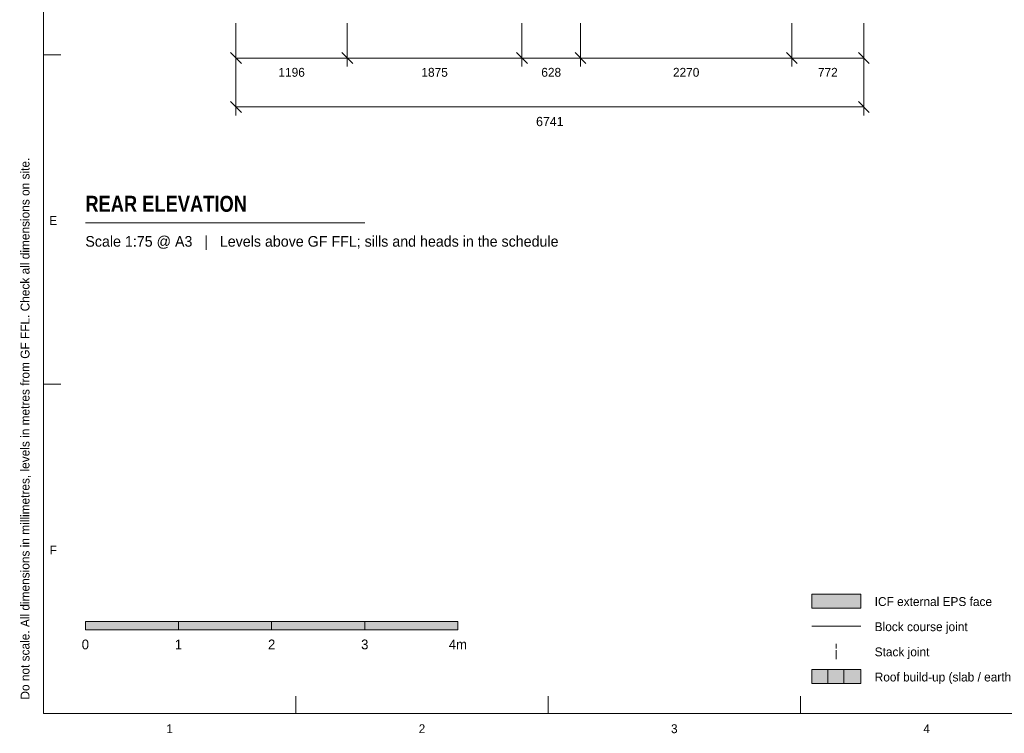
# Model space of a CAD drawing. Header units: millimetres. Extents: x 17 to 413, y 4 to 292.
# Tile 1 of 46: x 17 to 158, y 4 to 106. Entities that reach past the tile are written whole.
import ezdxf
from ezdxf.enums import TextEntityAlignment as Align

# ---------------------------------------------------------------- set-up
doc = ezdxf.new("R2010")
doc.units = ezdxf.units.MM
doc.linetypes.add('DASHED', pattern=[1.524, 1.27, -0.254])
for name, color, linetype in [('FILL-C_B2D199', 7, 'Continuous'), ('FILL-C_CCB294', 7, 'Continuous'), ('FILL-EPS', 7, 'Continuous'), ('FILL-INK', 7, 'Continuous'), ('FILL-LIGHT', 7, 'Continuous'), ('FILL-WHITE', 7, 'Continuous'), ('LINE-C_2E8C94', 7, 'Continuous'), ('LINE-C_337880', 7, 'Continuous'), ('LINE-INK', 7, 'Continuous'), ('LINE-STEEL_GREY', 7, 'Continuous'), ('LINE-TEAL_DK-DASH', 7, 'DASHED'), ('TEXT-INK', 7, 'Continuous'), ('TEXT-STEEL_GREY', 7, 'Continuous')]:
    doc.layers.add(name, color=color, linetype=linetype)
doc.styles.add('OpenSansCondensed-Bold', font='OpenSansCondensed-Bold.ttf')

msp = doc.modelspace()

# ---------------------------------------------------------------- hatches: boundary and pattern name
at = {"layer": 'FILL-C_B2D199', "true_color": 0xb2d199}
h = msp.add_hatch(color=256, dxfattribs=at)
h.dxf.hatch_style = 1
h.paths.add_polyline_path([(134.6, 11.3), (137, 11.3), (137, 13.3), (134.6, 13.3)])
at = {"layer": 'FILL-C_CCB294', "true_color": 0xccb294}
h = msp.add_hatch(color=256, dxfattribs=at)
h.dxf.hatch_style = 1
h.paths.add_polyline_path([(132.3, 11.3), (134.6, 11.3), (134.6, 13.3), (132.3, 13.3)])
at = {"layer": 'FILL-EPS', "true_color": 0xccffff}
h = msp.add_hatch(color=256, dxfattribs=at)
h.dxf.hatch_style = 1
h.paths.add_polyline_path([(130, 22.1), (137, 22.1), (137, 24.1), (130, 24.1)])
at = {"layer": 'FILL-INK', "true_color": 0x14141a}
h = msp.add_hatch(color=256, dxfattribs=at)
h.dxf.hatch_style = 1
h.paths.add_polyline_path([(26, 19), (39.33, 19), (39.33, 20.2), (26, 20.2)])
h = msp.add_hatch(color=256, dxfattribs=at)
h.dxf.hatch_style = 1
h.paths.add_polyline_path([(52.67, 19), (66, 19), (66, 20.2), (52.67, 20.2)])
at = {"layer": 'FILL-LIGHT', "true_color": 0xc7c7c9}
h = msp.add_hatch(color=256, dxfattribs=at)
h.dxf.hatch_style = 1
h.paths.add_polyline_path([(130, 11.3), (132.3, 11.3), (132.3, 13.3), (130, 13.3)])
at = {"layer": 'FILL-WHITE', "true_color": 0xffffff}
h = msp.add_hatch(color=256, dxfattribs=at)
h.dxf.hatch_style = 1
h.paths.add_polyline_path([(39.33, 19), (52.67, 19), (52.67, 20.2), (39.33, 20.2)])
h = msp.add_hatch(color=256, dxfattribs=at)
h.dxf.hatch_style = 1
h.paths.add_polyline_path([(66, 19), (79.33, 19), (79.33, 20.2), (66, 20.2)])

# ---------------------------------------------------------------- linework, layer by layer
at = {"layer": 'LINE-C_2E8C94', "lineweight": 5}
msp.add_lwpolyline([(130, 22.1), (137, 22.1), (137, 24.1), (130, 24.1)], close=True, dxfattribs=at)
at = {"layer": 'LINE-C_337880', "lineweight": 5}
msp.add_line((130, 19.5), (137, 19.5), dxfattribs=at)
at = {"layer": 'LINE-INK', "lineweight": 5}
for p, q in [((47.55, 105.84), (47.55, 99.64)), ((47.55, 105.84), (47.55, 92.64)), ((63.5, 105.84), (63.5, 99.64)), ((88.5, 105.84), (88.5, 99.64)), ((96.87, 105.84), (96.87, 99.64)), ((127.14, 105.84), (127.14, 99.64)), ((137.43, 105.84), (137.43, 99.64)), ((137.43, 105.84), (137.43, 92.64)), ((46.78, 101.62), (48.33, 100.06)), ((62.72, 101.62), (64.28, 100.06)), ((87.72, 101.62), (89.28, 100.06)), ((96.1, 101.62), (97.65, 100.06)), ((126.36, 101.62), (127.92, 100.06)), ((136.66, 101.62), (138.21, 100.06)), ((20, 101.33), (22.5, 101.33)), ((47.55, 100.84), (137.43, 100.84)), ((46.78, 94.62), (48.33, 93.06)), ((136.66, 94.62), (138.21, 93.06)), ((47.55, 93.84), (137.43, 93.84)), ((26, 77.24), (66, 77.24)), ((20, 54.17), (22.5, 54.17)), ((56.12, 7), (56.12, 9.5)), ((92.25, 7), (92.25, 9.5)), ((128.38, 7), (128.38, 9.5))]:
    msp.add_line(p, q, dxfattribs=at)
for points in [[(20, 7), (413, 7), (413, 290), (20, 290)], [(26, 19), (39.33, 19), (39.33, 20.2), (26, 20.2)], [(39.33, 19), (52.67, 19), (52.67, 20.2), (39.33, 20.2)], [(52.67, 19), (66, 19), (66, 20.2), (52.67, 20.2)], [(66, 19), (79.33, 19), (79.33, 20.2), (66, 20.2)]]:
    msp.add_lwpolyline(points, close=True, dxfattribs=at)
at = {"layer": 'LINE-STEEL_GREY', "lineweight": 5}
for points in [[(130, 11.3), (132.3, 11.3), (132.3, 13.3), (130, 13.3)], [(132.3, 11.3), (134.6, 11.3), (134.6, 13.3), (132.3, 13.3)], [(134.6, 11.3), (137, 11.3), (137, 13.3), (134.6, 13.3)]]:
    msp.add_lwpolyline(points, close=True, dxfattribs=at)
at = {"layer": 'LINE-TEAL_DK-DASH', "lineweight": 5}
msp.add_line((133.5, 14.8), (133.5, 17), dxfattribs=at)

# ---------------------------------------------------------------- texts
at = {"layer": 'TEXT-INK'}
for s, height, p in [('1196', 1.27, (55.53, 98.17)), ('1875', 1.27, (76, 98.17)), ('628', 1.27, (92.69, 98.17)), ('2270', 1.27, (112.01, 98.17)), ('772', 1.27, (132.29, 98.17)), ('6741', 1.321, (92.49, 91.1)), ('0', 1.4, (26, 16.2)), ('1', 1.4, (39.33, 16.2)), ('2', 1.4, (52.67, 16.2)), ('3', 1.4, (66, 16.2)), ('4m', 1.397, (79.33, 16.2))]:
    msp.add_text(s, height=height, dxfattribs=at).set_placement(p, align=Align.CENTER)
at = {"layer": 'TEXT-INK', "style": 'OpenSansCondensed-Bold'}
msp.add_text('REAR ELEVATION', height=2.286, dxfattribs=at).set_placement((26, 78.84))
at = {"layer": 'TEXT-INK'}
for s, p in [('ICF external EPS face', (139, 22.4)), ('Block course joint', (139, 18.8)), ('Stack joint', (139, 15.2)), ('Roof build-up (slab / earth / sedum)', (139, 11.6))]:
    msp.add_text(s, height=1.27, dxfattribs=at).set_placement(p)
at = {"layer": 'TEXT-STEEL_GREY'}
msp.add_text('Do not scale. All dimensions in millimetres, levels in metres from GF FFL. Check all dimensions on site.', height=1.27, rotation=90, dxfattribs=at).set_placement((18, 9))
for s, p in [('E', (21.4, 76.95)), ('F', (21.4, 29.78)), ('1', (38.06, 4.2)), ('2', (74.19, 4.2)), ('3', (110.31, 4.2)), ('4', (146.44, 4.2))]:
    msp.add_text(s, height=1.27, dxfattribs=at).set_placement(p, align=Align.CENTER)
msp.add_text('Scale 1:75 @ A3   |   Levels above GF FFL; sills and heads in the schedule', height=1.524, dxfattribs=at).set_placement((26, 73.84))

doc.saveas('drawing.dxf')
